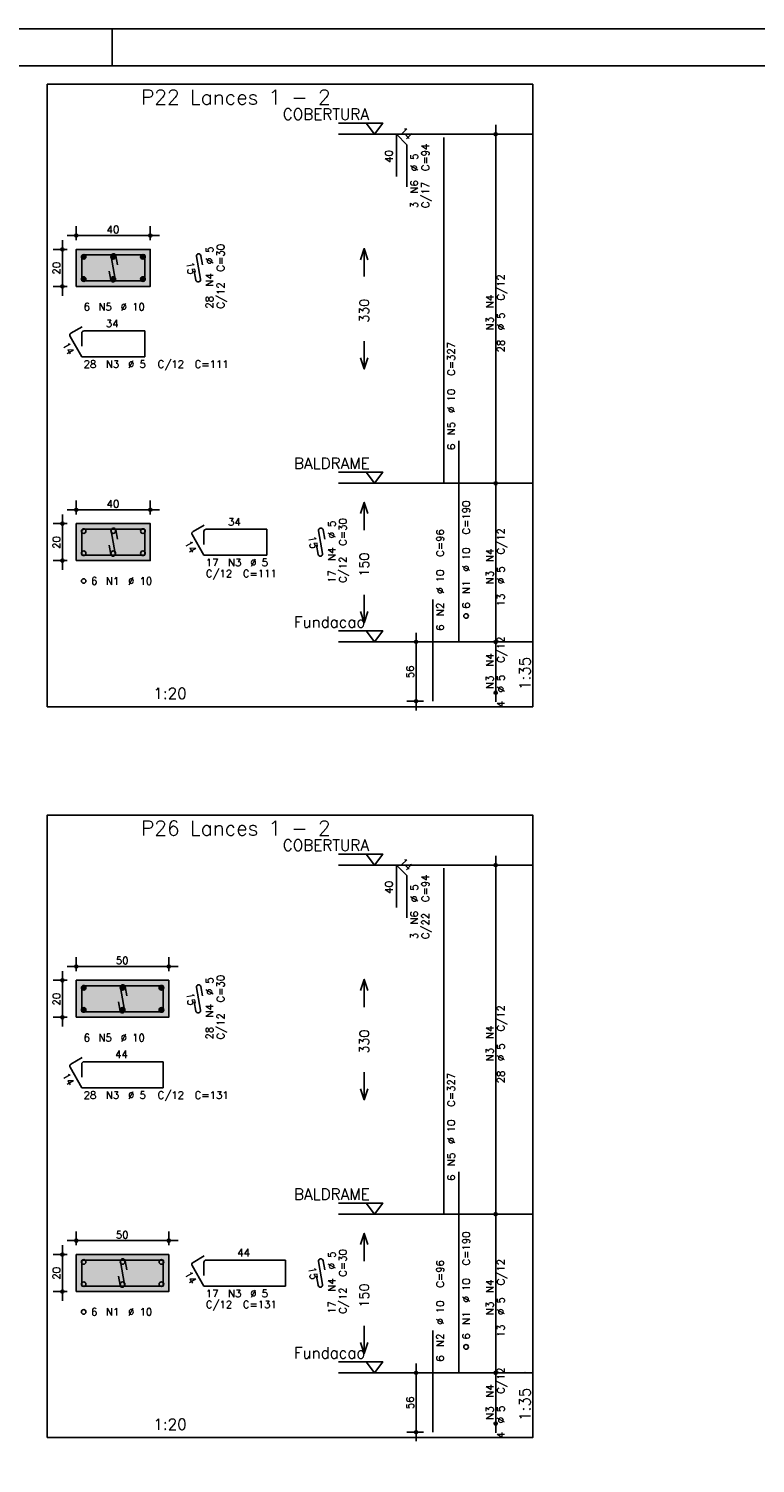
# Model space of a CAD drawing. Extents: x 0 to 84.1, y 0 to 59.4.
# Tile 6 of 8: x 44.8 to 64.5, y 20.6 to 59.4. Entities that reach past the tile are written whole.
import ezdxf

# ---------------------------------------------------------------- set-up
doc = ezdxf.new("R2010")
doc.units = 0
doc.header["$MEASUREMENT"] = 0
doc.linetypes.add('ESTILO_TQS_0002', pattern=[0.4, 0.1, -0.3])
for name, color, linetype in [('1', 1, 'CONTINUOUS'), ('2', 2, 'CONTINUOUS'), ('3', 3, 'CONTINUOUS'), ('4', 4, 'CONTINUOUS'), ('6', 6, 'CONTINUOUS'), ('7', 7, 'CONTINUOUS'), ('9', 9, 'CONTINUOUS')]:
    doc.layers.add(name, color=color, linetype=linetype)
doc.styles.get("Standard").update_dxf_attribs({"font": 'ROMANS.SHX'})

msp = doc.modelspace()

# ---------------------------------------------------------------- linework, layer by layer
at = {"layer": '1', "linetype": 'Continuous'}
for points in [[(45.345, 41.0855), (58.46, 41.0855), (58.46, 57.899786), (45.345, 57.899786), (45.345, 41.0855)], [(53.21, 56.849786), (54.41, 56.849786), (54.185, 56.549786), (53.96, 56.849786)], [(58.46, 56.549786), (53.21, 56.549786)], [(53.21, 47.421214), (54.41, 47.421214), (54.185, 47.121214), (53.96, 47.421214)], [(58.46, 47.121214), (53.21, 47.121214)], [(53.21, 43.1355), (54.41, 43.1355), (54.185, 42.8355), (53.96, 43.1355)], [(58.46, 42.8355), (53.21, 42.8355)], [(45.345, 21.34275), (58.46, 21.34275), (58.46, 38.157036), (45.345, 38.157036), (45.345, 21.34275)], [(53.21, 37.107036), (54.41, 37.107036), (54.185, 36.807036), (53.96, 37.107036)], [(58.46, 36.807036), (53.21, 36.807036)], [(53.21, 27.678464), (54.41, 27.678464), (54.185, 27.378464), (53.96, 27.678464)], [(58.46, 27.378464), (53.21, 27.378464)], [(53.21, 23.39275), (54.41, 23.39275), (54.185, 23.09275), (53.96, 23.39275)], [(58.46, 23.09275), (53.21, 23.09275)]]:
    msp.add_lwpolyline(points, dxfattribs=at)
at = {"layer": '1', "linetype": 'ESTILO_TQS_0002'}
for points in [[(46.13, 52.438), (48.13, 52.438), (48.13, 53.438), (46.13, 53.438), (46.13, 52.438)], [(46.13, 45.030857), (48.13, 45.030857), (48.13, 46.030857), (46.13, 46.030857), (46.13, 45.030857)], [(46.13, 32.69525), (48.63, 32.69525), (48.63, 33.69525), (46.13, 33.69525), (46.13, 32.69525)], [(46.13, 25.288107), (48.63, 25.288107), (48.63, 26.288107), (46.13, 26.288107), (46.13, 25.288107)]]:
    msp.add_lwpolyline(points, dxfattribs=at)
at = {"layer": '2', "linetype": 'Continuous'}
for p, q in [((84.100006, 59.400002), (0, 59.400002)), ((47.100006, 58.400002), (47.100006, 59.400002)), ((57.46, 46.871214), (57.46, 56.799786)), ((57.46, 56.549786), (57.46, 56.549786)), ((46.13, 53.688), (46.13, 54.063)), ((48.13, 53.688), (48.13, 54.063)), ((45.755, 52.188), (45.755, 53.688)), ((45.88, 53.813), (48.38, 53.813)), ((45.88, 53.438), (45.505, 53.438)), ((46.13, 53.438), (46.13, 53.438)), ((46.13, 53.438), (46.13, 53.438)), ((48.13, 53.438), (48.13, 53.438)), ((45.88, 52.438), (45.505, 52.438)), ((46.13, 52.438), (46.13, 52.438)), ((57.46, 42.5855), (57.46, 47.371214)), ((57.46, 47.121214), (57.46, 47.121214)), ((57.46, 47.121214), (57.46, 47.121214)), ((46.13, 46.280857), (46.13, 46.655857)), ((48.13, 46.280857), (48.13, 46.655857)), ((45.755, 44.780857), (45.755, 46.280857)), ((45.88, 46.405857), (48.38, 46.405857)), ((45.88, 46.030857), (45.505, 46.030857)), ((46.13, 46.030857), (46.13, 46.030857)), ((46.13, 46.030857), (46.13, 46.030857)), ((48.13, 46.030857), (48.13, 46.030857)), ((45.88, 45.030857), (45.505, 45.030857)), ((46.13, 45.030857), (46.13, 45.030857)), ((55.31, 40.9855), (55.31, 43.0855)), ((57.46, 41.214071), (57.46, 43.0855)), ((55.51, 42.8355), (55.06, 42.8355)), ((55.76, 42.8355), (55.76, 42.8355)), ((57.46, 42.8355), (57.46, 42.8355)), ((57.46, 42.8355), (57.46, 42.8355)), ((57.46, 41.464071), (57.46, 41.464071)), ((55.51, 41.2355), (55.06, 41.2355)), ((55.76, 41.2355), (55.76, 41.2355)), ((57.46, 27.128464), (57.46, 37.057036)), ((57.46, 36.807036), (57.46, 36.807036)), ((46.13, 33.94525), (46.13, 34.32025)), ((48.63, 33.94525), (48.63, 34.32025)), ((45.755, 32.44525), (45.755, 33.94525)), ((45.88, 34.07025), (48.88, 34.07025)), ((45.88, 33.69525), (45.505, 33.69525)), ((46.13, 33.69525), (46.13, 33.69525)), ((46.13, 33.69525), (46.13, 33.69525)), ((48.63, 33.69525), (48.63, 33.69525)), ((45.88, 32.69525), (45.505, 32.69525)), ((46.13, 32.69525), (46.13, 32.69525)), ((57.46, 22.84275), (57.46, 27.628464)), ((57.46, 27.378464), (57.46, 27.378464)), ((57.46, 27.378464), (57.46, 27.378464)), ((46.13, 26.538107), (46.13, 26.913107)), ((48.63, 26.538107), (48.63, 26.913107)), ((45.755, 25.038107), (45.755, 26.538107)), ((45.88, 26.663107), (48.88, 26.663107)), ((45.88, 26.288107), (45.505, 26.288107)), ((46.13, 26.288107), (46.13, 26.288107)), ((46.13, 26.288107), (46.13, 26.288107)), ((48.63, 26.288107), (48.63, 26.288107)), ((45.88, 25.288107), (45.505, 25.288107)), ((46.13, 25.288107), (46.13, 25.288107)), ((55.31, 21.24275), (55.31, 23.34275)), ((57.46, 21.471321), (57.46, 23.34275)), ((55.51, 23.09275), (55.06, 23.09275)), ((55.76, 23.09275), (55.76, 23.09275)), ((57.46, 23.09275), (57.46, 23.09275)), ((57.46, 23.09275), (57.46, 23.09275)), ((57.46, 21.721321), (57.46, 21.721321)), ((55.51, 21.49275), (55.06, 21.49275)), ((55.76, 21.49275), (55.76, 21.49275))]:
    msp.add_line(p, q, dxfattribs=at)
for points in [[(83.100006, 1), (2.5, 1), (2.5, 58.400002), (83.100006, 58.400002), (83.100006, 1)], [(46.13, 52.438), (48.13, 52.438), (48.13, 53.438), (46.13, 53.438), (46.13, 52.438)], [(53.81, 53.1605), (53.91, 53.4605), (54.01, 53.1605)], [(53.91, 52.7105), (53.91, 53.4605)], [(53.91, 50.9605), (53.91, 50.2105)], [(53.81, 50.5105), (53.91, 50.2105), (54.01, 50.5105)], [(53.81, 46.303357), (53.91, 46.603357), (54.01, 46.303357)], [(53.91, 45.853357), (53.91, 46.603357)], [(46.13, 45.030857), (48.13, 45.030857), (48.13, 46.030857), (46.13, 46.030857), (46.13, 45.030857)], [(53.91, 44.103357), (53.91, 43.353357)], [(53.81, 43.653357), (53.91, 43.353357), (54.01, 43.653357)], [(53.81, 33.41775), (53.91, 33.71775), (54.01, 33.41775)], [(53.91, 32.96775), (53.91, 33.71775)], [(46.13, 32.69525), (48.63, 32.69525), (48.63, 33.69525), (46.13, 33.69525), (46.13, 32.69525)], [(53.91, 31.21775), (53.91, 30.46775)], [(53.81, 30.76775), (53.91, 30.46775), (54.01, 30.76775)], [(53.81, 26.560607), (53.91, 26.860607), (54.01, 26.560607)], [(53.91, 26.110607), (53.91, 26.860607)], [(46.13, 25.288107), (48.63, 25.288107), (48.63, 26.288107), (46.13, 26.288107), (46.13, 25.288107)], [(53.91, 24.360607), (53.91, 23.610607)], [(53.81, 23.910607), (53.91, 23.610607), (54.01, 23.910607)]]:
    msp.add_lwpolyline(points, dxfattribs=at)
for centre, radius in [((57.46, 56.549786), 0.041625), ((57.46, 56.549786), 0.02075), ((45.755, 53.438), 0.04), ((46.13, 53.813), 0.04), ((46.13, 53.813), 0.02), ((48.13, 53.813), 0.04), ((48.13, 53.813), 0.02), ((45.755, 53.438), 0.02), ((45.755, 52.438), 0.04), ((45.755, 52.438), 0.02), ((57.46, 47.121214), 0.041625), ((57.46, 47.121214), 0.041625), ((57.46, 47.121214), 0.02075), ((57.46, 47.121214), 0.02075), ((46.13, 46.405857), 0.04), ((46.13, 46.405857), 0.02), ((48.13, 46.405857), 0.04), ((48.13, 46.405857), 0.02), ((45.755, 46.030857), 0.04), ((45.755, 46.030857), 0.02), ((45.755, 45.030857), 0.04), ((45.755, 45.030857), 0.02), ((55.31, 42.8355), 0.04), ((55.31, 42.8355), 0.02), ((57.46, 42.8355), 0.041625), ((57.46, 42.8355), 0.041625), ((57.46, 42.8355), 0.02075), ((57.46, 42.8355), 0.02075), ((57.46, 41.464071), 0.041625), ((57.46, 41.464071), 0.02075), ((55.31, 41.2355), 0.04), ((55.31, 41.2355), 0.02), ((57.46, 36.807036), 0.041625), ((57.46, 36.807036), 0.02075), ((46.13, 34.07025), 0.04), ((48.63, 34.07025), 0.04), ((45.755, 33.69525), 0.04), ((45.755, 33.69525), 0.02), ((46.13, 34.07025), 0.02), ((48.63, 34.07025), 0.02), ((45.755, 32.69525), 0.04), ((45.755, 32.69525), 0.02), ((57.46, 27.378464), 0.041625), ((57.46, 27.378464), 0.041625), ((57.46, 27.378464), 0.02075), ((57.46, 27.378464), 0.02075), ((46.13, 26.663107), 0.04), ((46.13, 26.663107), 0.02), ((48.63, 26.663107), 0.04), ((48.63, 26.663107), 0.02), ((45.755, 26.288107), 0.04), ((45.755, 26.288107), 0.02), ((45.755, 25.288107), 0.04), ((45.755, 25.288107), 0.02), ((55.31, 23.09275), 0.04), ((55.31, 23.09275), 0.02), ((57.46, 23.09275), 0.041625), ((57.46, 23.09275), 0.041625), ((57.46, 23.09275), 0.02075), ((57.46, 23.09275), 0.02075), ((57.46, 21.721321), 0.041625), ((57.46, 21.721321), 0.02075), ((55.31, 21.49275), 0.04), ((55.31, 21.49275), 0.02)]:
    msp.add_circle(centre, radius, dxfattribs=at)
at = {"layer": '3', "linetype": 'Continuous'}
for p, q in [((46.268156, 53.229189), (46.33881, 53.299843)), ((46.268165, 53.246875), (46.321181, 53.299892)), ((46.271831, 53.215187), (46.352838, 53.296193)), ((46.277882, 53.203559), (46.364471, 53.290149)), ((46.285828, 53.193828), (46.374208, 53.282208)), ((46.295562, 53.185884), (46.382159, 53.272482)), ((46.307198, 53.179843), (46.388158, 53.260803)), ((46.321173, 53.17614), (46.391893, 53.24686)), ((46.338878, 53.176167), (46.391897, 53.229187)), ((47.068156, 53.229189), (47.13881, 53.299843)), ((47.068165, 53.246875), (47.121181, 53.299892)), ((47.071831, 53.215187), (47.152838, 53.296193)), ((47.077882, 53.203559), (47.164471, 53.290149)), ((47.085828, 53.193828), (47.174208, 53.282208)), ((47.095562, 53.185884), (47.182159, 53.272482)), ((47.107198, 53.179843), (47.188158, 53.260803)), ((47.121173, 53.17614), (47.191893, 53.24686)), ((47.138878, 53.176167), (47.191897, 53.229187)), ((47.868156, 53.229189), (47.93881, 53.299843)), ((47.868165, 53.246875), (47.921181, 53.299892)), ((47.871831, 53.215187), (47.952838, 53.296193)), ((47.877882, 53.203559), (47.964471, 53.290149)), ((47.885828, 53.193828), (47.974208, 53.282208)), ((47.895562, 53.185884), (47.982159, 53.272482)), ((47.907198, 53.179843), (47.988158, 53.260803)), ((47.921173, 53.17614), (47.991893, 53.24686)), ((47.938878, 53.176167), (47.991897, 53.229187)), ((46.268156, 52.629189), (46.33881, 52.699843)), ((46.268165, 52.646875), (46.321181, 52.699892)), ((46.271831, 52.615187), (46.352838, 52.696193)), ((46.277882, 52.603559), (46.364471, 52.690149)), ((46.285828, 52.593828), (46.374208, 52.682208)), ((46.295562, 52.585884), (46.382159, 52.672482)), ((46.307198, 52.579843), (46.388158, 52.660803)), ((46.321173, 52.57614), (46.391893, 52.64686)), ((46.338878, 52.576167), (46.391897, 52.629187)), ((47.068156, 52.629189), (47.13881, 52.699843)), ((47.068165, 52.646875), (47.121181, 52.699892)), ((47.071831, 52.615187), (47.152838, 52.696193)), ((47.077882, 52.603559), (47.164471, 52.690149)), ((47.085828, 52.593828), (47.174208, 52.682208)), ((47.095562, 52.585884), (47.182159, 52.672482)), ((47.107198, 52.579843), (47.188158, 52.660803)), ((47.121173, 52.57614), (47.191893, 52.64686)), ((47.138878, 52.576167), (47.191897, 52.629187)), ((47.868156, 52.629189), (47.93881, 52.699843)), ((47.868165, 52.646875), (47.921181, 52.699892)), ((47.871831, 52.615187), (47.952838, 52.696193)), ((47.877882, 52.603559), (47.964471, 52.690149)), ((47.885828, 52.593828), (47.974208, 52.682208)), ((47.895562, 52.585884), (47.982159, 52.672482)), ((47.907198, 52.579843), (47.988158, 52.660803)), ((47.921173, 52.57614), (47.991893, 52.64686)), ((47.938878, 52.576167), (47.991897, 52.629187)), ((46.268156, 33.486439), (46.33881, 33.557093)), ((46.268165, 33.504125), (46.321181, 33.557142)), ((46.271831, 33.472437), (46.352838, 33.553443)), ((46.277882, 33.460809), (46.364471, 33.547399)), ((46.285828, 33.451078), (46.374208, 33.539458)), ((46.295562, 33.443134), (46.382159, 33.529732)), ((46.307198, 33.437093), (46.388158, 33.518053)), ((46.321173, 33.43339), (46.391893, 33.50411)), ((46.338878, 33.433417), (46.391897, 33.486437)), ((47.318156, 33.486439), (47.38881, 33.557093)), ((47.318165, 33.504125), (47.371181, 33.557142)), ((47.321831, 33.472437), (47.402838, 33.553443)), ((47.327882, 33.460809), (47.414471, 33.547399)), ((47.335828, 33.451078), (47.424208, 33.539458)), ((47.345562, 33.443134), (47.432159, 33.529732)), ((47.357198, 33.437093), (47.438158, 33.518053)), ((47.371173, 33.43339), (47.441893, 33.50411)), ((47.388878, 33.433417), (47.441897, 33.486437)), ((48.368156, 33.486439), (48.43881, 33.557093)), ((48.368165, 33.504125), (48.421181, 33.557142)), ((48.371831, 33.472437), (48.452838, 33.553443)), ((48.377882, 33.460809), (48.464471, 33.547399)), ((48.385828, 33.451078), (48.474208, 33.539458)), ((48.395562, 33.443134), (48.482159, 33.529732)), ((48.407198, 33.437093), (48.488158, 33.518053)), ((48.421173, 33.43339), (48.491893, 33.50411)), ((48.438878, 33.433417), (48.491897, 33.486437)), ((46.268156, 32.886439), (46.33881, 32.957093)), ((46.268165, 32.904125), (46.321181, 32.957142)), ((46.271831, 32.872437), (46.352838, 32.953443)), ((46.277882, 32.860809), (46.364471, 32.947399)), ((46.285828, 32.851078), (46.374208, 32.939458)), ((47.318156, 32.886439), (47.38881, 32.957093)), ((47.318165, 32.904125), (47.371181, 32.957142)), ((47.321831, 32.872437), (47.402838, 32.953443)), ((47.327882, 32.860809), (47.414471, 32.947399)), ((47.335828, 32.851078), (47.424208, 32.939458)), ((48.368156, 32.886439), (48.43881, 32.957093)), ((48.368165, 32.904125), (48.421181, 32.957142)), ((48.371831, 32.872437), (48.452838, 32.953443)), ((48.377882, 32.860809), (48.464471, 32.947399)), ((48.385828, 32.851078), (48.474208, 32.939458)), ((46.295562, 32.843134), (46.382159, 32.929732)), ((46.307198, 32.837093), (46.388158, 32.918053)), ((46.321173, 32.83339), (46.391893, 32.90411)), ((46.338878, 32.833417), (46.391897, 32.886437)), ((47.345562, 32.843134), (47.432159, 32.929732)), ((47.357198, 32.837093), (47.438158, 32.918053)), ((47.371173, 32.83339), (47.441893, 32.90411)), ((47.388878, 32.833417), (47.441897, 32.886437)), ((48.395562, 32.843134), (48.482159, 32.929732)), ((48.407198, 32.837093), (48.488158, 32.918053)), ((48.421173, 32.83339), (48.491893, 32.90411)), ((48.438878, 32.833417), (48.491897, 32.886437))]:
    msp.add_line(p, q, dxfattribs=at)
for centre in [(46.33, 53.238), (47.13, 53.238), (47.93, 53.238), (46.33, 52.638), (47.13, 52.638), (47.93, 52.638), (46.33, 45.830857), (47.13, 45.830857), (47.93, 45.830857), (46.33, 45.230857), (47.13, 45.230857), (47.93, 45.230857), (46.33, 44.480857), (56.66, 43.5355), (46.33, 33.49525), (47.38, 33.49525), (48.43, 33.49525), (46.33, 32.89525), (47.38, 32.89525), (48.43, 32.89525), (46.33, 26.088107), (47.38, 26.088107), (48.43, 26.088107), (46.33, 25.488107), (47.38, 25.488107), (48.43, 25.488107), (46.33, 24.738107), (56.66, 23.79275)]:
    msp.add_circle(centre, 0.0625, dxfattribs=at)
at = {"layer": '4', "linetype": 'Continuous'}
for p, q in [((46.28, 53.2255), (46.28, 52.588)), ((46.28, 53.2255), (46.28, 52.8755)), ((46.6925, 53.288), (46.3425, 53.288)), ((47.98, 53.288), (46.3425, 53.288)), ((47.075065, 53.245634), (47.184935, 52.630366)), ((47.242067, 53.021501), (47.198119, 53.267607)), ((47.98, 52.588), (47.98, 53.288)), ((47.061881, 52.608393), (47.017933, 52.854499)), ((46.28, 52.588), (47.98, 52.588)), ((46.28, 45.818357), (46.28, 45.180857)), ((46.28, 45.818357), (46.28, 45.468357)), ((46.6925, 45.880857), (46.3425, 45.880857)), ((47.98, 45.880857), (46.3425, 45.880857)), ((47.075065, 45.838491), (47.184935, 45.223224)), ((47.242067, 45.614358), (47.198119, 45.860465)), ((47.98, 45.180857), (47.98, 45.880857)), ((47.061881, 45.20125), (47.017933, 45.447357)), ((46.28, 45.180857), (47.98, 45.180857)), ((46.28, 33.48275), (46.28, 32.84525)), ((46.28, 33.48275), (46.28, 33.13275)), ((46.6925, 33.54525), (46.3425, 33.54525)), ((48.48, 33.54525), (46.3425, 33.54525)), ((47.325065, 33.502884), (47.434935, 32.887616)), ((47.492067, 33.278751), (47.448119, 33.524857)), ((48.48, 32.84525), (48.48, 33.54525)), ((47.311881, 32.865643), (47.267933, 33.111749)), ((46.28, 32.84525), (48.48, 32.84525)), ((46.28, 26.075607), (46.28, 25.438107)), ((46.28, 26.075607), (46.28, 25.725607)), ((46.6925, 26.138107), (46.3425, 26.138107)), ((48.48, 26.138107), (46.3425, 26.138107)), ((47.325065, 26.095741), (47.434935, 25.480474)), ((47.492067, 25.871608), (47.448119, 26.117715)), ((48.48, 25.438107), (48.48, 26.138107)), ((47.311881, 25.4585), (47.267933, 25.704607)), ((46.28, 25.438107), (48.48, 25.438107))]:
    msp.add_line(p, q, dxfattribs=at)
for centre, start, end in [((46.3425, 53.2255), 90, 180), ((46.3425, 53.2255), 90, 180), ((47.136592, 53.256621), 10.124672, 190.124672), ((47.123408, 52.619379), 190.124672, 10.124672), ((46.3425, 45.818357), 90, 180), ((46.3425, 45.818357), 90, 180), ((47.136592, 45.849478), 10.124672, 190.124672), ((47.123408, 45.212237), 190.124672, 10.124672), ((46.3425, 33.48275), 90, 180), ((46.3425, 33.48275), 90, 180), ((47.386592, 33.513871), 10.124672, 190.124672), ((47.373408, 32.876629), 190.124672, 10.124672), ((46.3425, 26.075607), 90, 180), ((46.3425, 26.075607), 90, 180), ((47.386592, 26.106728), 10.124672, 190.124672), ((47.373408, 25.469487), 190.124672, 10.124672)]:
    msp.add_arc(centre, 0.0625, start, end, dxfattribs=at)
at = {"layer": '6', "linetype": 'Continuous'}
for p, q in [((54.77716, 55.406929), (54.77716, 56.549786)), ((54.77716, 56.549786), (55.060003, 56.266943)), ((55.060003, 56.266943), (55.060003, 55.124086)), ((56.06, 47.121214), (56.06, 56.464071)), ((49.375065, 53.245634), (49.484935, 52.630366)), ((49.542067, 53.021501), (49.498119, 53.267607)), ((49.361881, 52.608393), (49.317933, 52.854499)), ((46.287235, 51.350468), (45.984127, 51.175468)), ((46.28, 51.1755), (46.28, 50.8255)), ((47.98, 51.238), (46.3425, 51.238)), ((47.98, 50.538), (47.98, 51.238)), ((45.96125, 51.090091), (46.28, 50.538)), ((46.28, 50.538), (47.98, 50.538)), ((56.46, 42.8355), (56.46, 48.264071)), ((49.26125, 45.732948), (49.58, 45.180857)), ((49.587235, 45.993325), (49.284127, 45.818325)), ((49.58, 45.818357), (49.58, 45.468357)), ((51.28, 45.880857), (49.6425, 45.880857)), ((51.28, 45.180857), (51.28, 45.880857)), ((52.675065, 45.838491), (52.784935, 45.223224)), ((52.842067, 45.614358), (52.798119, 45.860465)), ((52.661881, 45.20125), (52.617933, 45.447357)), ((49.58, 45.180857), (51.28, 45.180857)), ((55.76, 41.2355), (55.76, 43.978357)), ((54.77716, 35.664179), (54.77716, 36.807036)), ((54.77716, 36.807036), (55.060003, 36.524193)), ((55.060003, 36.524193), (55.060003, 35.381336)), ((56.06, 27.378464), (56.06, 36.721321)), ((49.375065, 33.502884), (49.484935, 32.887616)), ((49.542067, 33.278751), (49.498119, 33.524857)), ((49.361881, 32.865643), (49.317933, 33.111749)), ((46.287235, 31.607718), (45.984127, 31.432718)), ((46.28, 31.43275), (46.28, 31.08275)), ((48.48, 31.49525), (46.3425, 31.49525)), ((48.48, 30.79525), (48.48, 31.49525)), ((45.96125, 31.347341), (46.28, 30.79525)), ((46.28, 30.79525), (48.48, 30.79525)), ((56.46, 23.09275), (56.46, 28.521321)), ((49.26125, 25.990198), (49.58, 25.438107)), ((49.587235, 26.250575), (49.284127, 26.075575)), ((49.58, 26.075607), (49.58, 25.725607)), ((51.78, 26.138107), (49.6425, 26.138107)), ((51.78, 25.438107), (51.78, 26.138107)), ((52.675065, 26.095741), (52.784935, 25.480474)), ((52.842067, 25.871608), (52.798119, 26.117715)), ((52.661881, 25.4585), (52.617933, 25.704607)), ((49.58, 25.438107), (51.78, 25.438107)), ((55.76, 21.49275), (55.76, 24.235607))]:
    msp.add_line(p, q, dxfattribs=at)
for centre, start, end in [((49.436592, 53.256621), 10.124672, 190.124672), ((49.423408, 52.619379), 190.124672, 10.124672), ((46.015377, 51.121341), 120, 210), ((46.3425, 51.1755), 90, 180), ((49.315377, 45.764198), 120, 210), ((49.6425, 45.818357), 90, 180), ((52.736592, 45.849478), 10.124672, 190.124672), ((52.723408, 45.212237), 190.124672, 10.124672), ((49.436592, 33.513871), 10.124672, 190.124672), ((49.423408, 32.876629), 190.124672, 10.124672), ((46.015377, 31.378591), 120, 210), ((46.3425, 31.43275), 90, 180), ((49.315377, 26.021448), 120, 210), ((49.6425, 26.075607), 90, 180), ((52.736592, 26.106728), 10.124672, 190.124672), ((52.723408, 25.469487), 190.124672, 10.124672)]:
    msp.add_arc(centre, 0.0625, start, end, dxfattribs=at)
at = {"layer": '9', "linetype": 'Continuous'}
for points in [[(46.13, 52.438), (48.13, 52.438), (48.13, 53.438)], [(46.13, 52.438), (48.13, 53.438), (46.13, 53.438)], [(46.13, 52.438), (46.13, 53.438), (46.13, 52.438)], [(46.13, 45.030857), (48.13, 45.030857), (48.13, 46.030857)], [(46.13, 45.030857), (48.13, 46.030857), (46.13, 46.030857)], [(46.13, 45.030857), (46.13, 46.030857), (46.13, 45.030857)], [(46.13, 32.69525), (48.63, 32.69525), (48.63, 33.69525)], [(46.13, 32.69525), (48.63, 33.69525), (46.13, 33.69525)], [(46.13, 32.69525), (46.13, 33.69525), (46.13, 32.69525)], [(46.13, 25.288107), (48.63, 25.288107), (48.63, 26.288107)], [(46.13, 25.288107), (48.63, 26.288107), (46.13, 26.288107)], [(46.13, 25.288107), (46.13, 26.288107), (46.13, 25.288107)]]:
    msp.add_solid(points, dxfattribs=at)

# ---------------------------------------------------------------- texts
at = {"layer": '1', "linetype": 'Continuous'}
for s, p in [('COBERTURA', (51.71, 56.939786)), ('BALDRAME', (52.01, 47.511214)), ('Fundacao', (52.01, 43.2255)), ('COBERTURA', (51.71, 37.197036)), ('BALDRAME', (52.01, 27.768464)), ('Fundacao', (52.01, 23.48275))]:
    msp.add_text(s, height=0.3, dxfattribs=at).set_placement(p)
at = {"layer": '2', "linetype": 'Continuous'}
for s, height, rotation, p in [('14', 0.2, 315, (54.847871, 56.620496)), ('40', 0.2, 90, (54.67716, 55.778357)), ('%%c 5', 0.2, 90, (55.36, 55.549786)), ('C=94', 0.2, 90, (55.66, 55.549786)), ('N6', 0.2, 90, (55.36, 54.949786)), ('C/17', 0.2, 90, (55.66, 54.549786)), ('3', 0.2, 90, (55.36, 54.549786)), ('%%c 5', 0.2, 90, (49.83, 53.038)), ('C=30', 0.2, 90, (50.13, 52.838)), ('20', 0.2, 90, (45.695, 52.758)), ('15', 0.2, 280.124672, (49.099514, 53.082148)), ('N4', 0.2, 90, (49.83, 52.438)), ('C/12', 0.2, 90, (50.13, 51.838)), ('C/12', 0.2, 90, (57.7, 52.0555)), ('28', 0.2, 90, (49.83, 51.838)), ('330', 0.25, 90, (54.035, 51.4605)), ('N4', 0.2, 90, (57.4, 51.8555)), ('N3', 0.2, 90, (57.4, 51.2555)), ('%%c 5', 0.2, 90, (57.7, 51.2555)), ('14', 0.2, 300, (45.745192, 50.864314)), ('C=327', 0.2, 90, (56.36, 50.021214)), ('28', 0.2, 90, (57.7, 50.6555)), ('%%c 10', 0.2, 90, (56.36, 49.021214)), ('N5', 0.2, 90, (56.36, 48.421214)), ('6', 0.2, 90, (56.36, 48.021214)), ('C=190', 0.2, 90, (56.76, 45.7355)), ('%%c 5', 0.2, 90, (53.13, 45.630857)), ('C=30', 0.2, 90, (53.43, 45.430857)), ('C=96', 0.2, 90, (56.06, 45.1355)), ('C/12', 0.2, 90, (57.7, 45.198357)), ('20', 0.2, 90, (45.695, 45.350857)), ('14', 0.2, 300, (49.045192, 45.507171)), ('15', 0.2, 280.124672, (52.399514, 45.675005)), ('N4', 0.2, 90, (53.13, 45.030857)), ('C/12', 0.2, 90, (53.43, 44.430857)), ('150', 0.25, 90, (54.035, 44.603357)), ('%%c 10', 0.2, 90, (56.76, 44.7355)), ('N4', 0.2, 90, (57.4, 44.998357)), ('17', 0.2, 90, (53.13, 44.430857)), ('%%c 10', 0.2, 90, (56.06, 44.1355)), ('N3', 0.2, 90, (57.4, 44.398357)), ('%%c 5', 0.2, 90, (57.7, 44.398357)), ('N1', 0.2, 90, (56.76, 44.1355)), ('N2', 0.2, 90, (56.06, 43.5355)), ('6', 0.2, 90, (56.76, 43.7355)), ('13', 0.2, 90, (57.7, 43.798357)), ('6', 0.2, 90, (56.06, 43.1355)), ('C/12', 0.2, 90, (57.7, 42.269786)), ('N4', 0.2, 90, (57.4, 42.169786)), ('1:35', 0.3, 90, (58.4, 41.5355)), ('56', 0.2, 90, (55.25, 41.8555)), ('N3', 0.2, 90, (57.4, 41.569786)), ('%%c 5', 0.2, 90, (57.7, 41.469786)), ('4', 0.2, 90, (57.7, 41.069786)), ('14', 0.2, 315, (54.847871, 36.877746)), ('C=94', 0.2, 90, (55.66, 35.807036)), ('40', 0.2, 90, (54.67716, 36.035607)), ('%%c 5', 0.2, 90, (55.36, 35.807036)), ('N6', 0.2, 90, (55.36, 35.207036)), ('C/22', 0.2, 90, (55.66, 34.807036)), ('3', 0.2, 90, (55.36, 34.807036)), ('15', 0.2, 280.124672, (49.099514, 33.339398)), ('%%c 5', 0.2, 90, (49.83, 33.29525)), ('C=30', 0.2, 90, (50.13, 33.09525)), ('20', 0.2, 90, (45.695, 33.01525)), ('N4', 0.2, 90, (49.83, 32.69525)), ('C/12', 0.2, 90, (50.13, 32.09525)), ('C/12', 0.2, 90, (57.7, 32.31275)), ('28', 0.2, 90, (49.83, 32.09525)), ('330', 0.25, 90, (54.035, 31.71775)), ('N4', 0.2, 90, (57.4, 32.11275)), ('N3', 0.2, 90, (57.4, 31.51275)), ('%%c 5', 0.2, 90, (57.7, 31.51275)), ('14', 0.2, 300, (45.745192, 31.121564)), ('C=327', 0.2, 90, (56.36, 30.278464)), ('28', 0.2, 90, (57.7, 30.91275)), ('%%c 10', 0.2, 90, (56.36, 29.278464)), ('N5', 0.2, 90, (56.36, 28.678464)), ('6', 0.2, 90, (56.36, 28.278464)), ('C=190', 0.2, 90, (56.76, 25.99275)), ('%%c 5', 0.2, 90, (53.13, 25.888107)), ('C=30', 0.2, 90, (53.43, 25.688107)), ('C=96', 0.2, 90, (56.06, 25.39275)), ('C/12', 0.2, 90, (57.7, 25.455607)), ('20', 0.2, 90, (45.695, 25.608107)), ('14', 0.2, 300, (49.045192, 25.764421)), ('15', 0.2, 280.124672, (52.399514, 25.932255)), ('N4', 0.2, 90, (53.13, 25.288107)), ('N4', 0.2, 90, (57.4, 25.255607)), ('C/12', 0.2, 90, (53.43, 24.688107)), ('150', 0.25, 90, (54.035, 24.860607)), ('%%c 10', 0.2, 90, (56.76, 24.99275)), ('17', 0.2, 90, (53.13, 24.688107)), ('%%c 10', 0.2, 90, (56.06, 24.39275)), ('N3', 0.2, 90, (57.4, 24.655607)), ('%%c 5', 0.2, 90, (57.7, 24.655607)), ('N1', 0.2, 90, (56.76, 24.39275)), ('N2', 0.2, 90, (56.06, 23.79275)), ('6', 0.2, 90, (56.76, 23.99275)), ('13', 0.2, 90, (57.7, 24.055607)), ('6', 0.2, 90, (56.06, 23.39275)), ('C/12', 0.2, 90, (57.7, 22.527036)), ('N4', 0.2, 90, (57.4, 22.427036)), ('1:35', 0.3, 90, (58.4, 21.79275)), ('56', 0.2, 90, (55.25, 22.11275)), ('N3', 0.2, 90, (57.4, 21.827036)), ('%%c 5', 0.2, 90, (57.7, 21.727036)), ('4', 0.2, 90, (57.7, 21.327036))]:
    msp.add_text(s, height=height, rotation=rotation, dxfattribs=at).set_placement(p)
for s, height, p in [('2', 0.01, (58.25, 56.549786)), ('40', 0.2, (46.95, 53.873)), ('6', 0.2, (46.33, 51.788)), ('N5', 0.2, (46.73, 51.788)), ('%%c 10', 0.2, (47.33, 51.788)), ('34', 0.2, (46.93, 51.338)), ('28', 0.2, (46.33, 50.238)), ('N3', 0.2, (46.93, 50.238)), ('%%c 5', 0.2, (47.53, 50.238)), ('C/12', 0.2, (48.33, 50.238)), ('C=111', 0.2, (49.33, 50.238)), ('1', 0.01, (58.25, 47.121214)), ('40', 0.2, (46.95, 46.465857)), ('34', 0.2, (50.23, 45.980857)), ('17', 0.2, (49.63, 44.880857)), ('N3', 0.2, (50.23, 44.880857)), ('%%c 5', 0.2, (50.83, 44.880857)), ('6', 0.2, (46.53, 44.380857)), ('N1', 0.2, (46.93, 44.380857)), ('%%c 10', 0.2, (47.53, 44.380857)), ('C/12', 0.2, (49.63, 44.580857)), ('C=111', 0.2, (50.63, 44.580857)), ('0', 0.01, (58.25, 42.8355)), ('1:20', 0.3, (48.2125, 41.2955)), ('2', 0.01, (58.25, 36.807036)), ('50', 0.2, (47.2, 34.13025)), ('6', 0.2, (46.33, 32.04525)), ('N5', 0.2, (46.73, 32.04525)), ('%%c 10', 0.2, (47.33, 32.04525)), ('44', 0.2, (47.18, 31.59525)), ('28', 0.2, (46.33, 30.49525)), ('N3', 0.2, (46.93, 30.49525)), ('%%c 5', 0.2, (47.53, 30.49525)), ('C/12', 0.2, (48.33, 30.49525)), ('C=131', 0.2, (49.33, 30.49525)), ('1', 0.01, (58.25, 27.378464)), ('50', 0.2, (47.2, 26.723107)), ('44', 0.2, (50.48, 26.238107)), ('17', 0.2, (49.63, 25.138107)), ('N3', 0.2, (50.23, 25.138107)), ('%%c 5', 0.2, (50.83, 25.138107)), ('6', 0.2, (46.53, 24.638107)), ('N1', 0.2, (46.93, 24.638107)), ('%%c 10', 0.2, (47.53, 24.638107)), ('C/12', 0.2, (49.63, 24.838107)), ('C=131', 0.2, (50.63, 24.838107)), ('0', 0.01, (58.25, 23.09275)), ('1:20', 0.3, (48.2125, 21.55275))]:
    msp.add_text(s, height=height, dxfattribs=at).set_placement(p)
at = {"layer": '7', "linetype": 'Continuous'}
for s, p in [('P22 Lances 1 - 2', (47.8775, 57.349786)), ('P26 Lances 1 - 2', (47.8775, 37.607036))]:
    msp.add_text(s, height=0.4, dxfattribs=at).set_placement(p)

doc.saveas('drawing.dxf')
